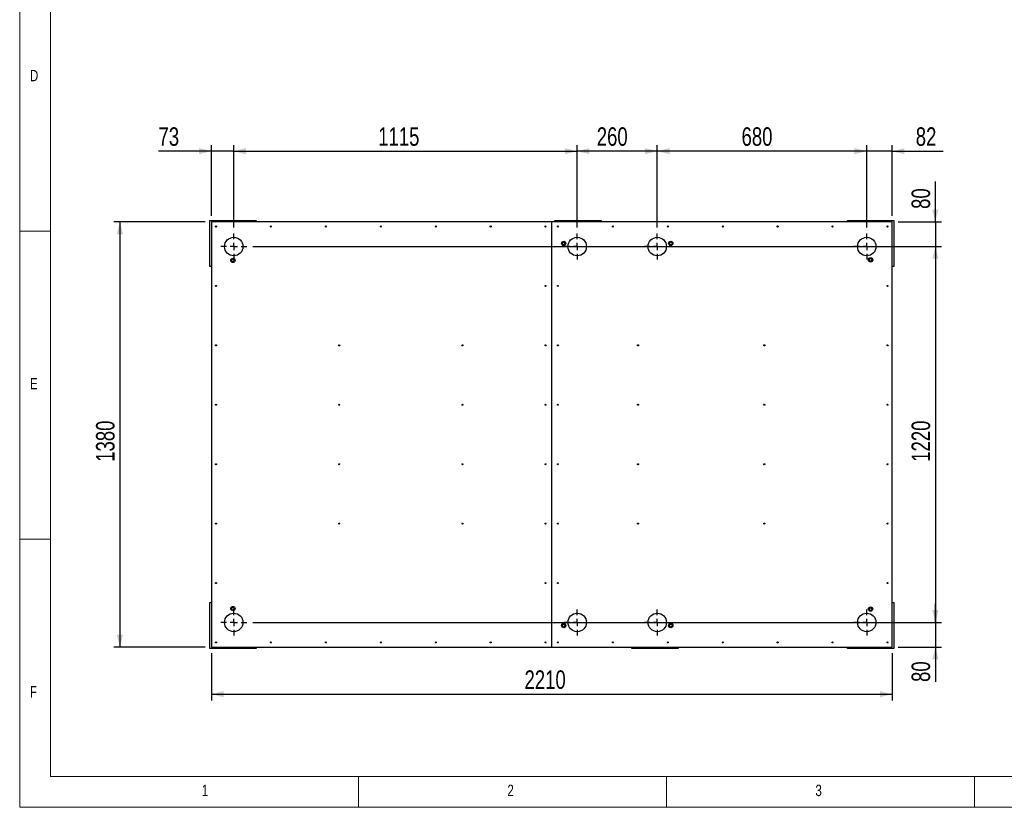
# Model space of a CAD drawing. Header units: millimetres. Extents: x 5 to 415, y 5 to 292.
# Tile 1 of 49: x 5 to 165, y 5 to 133. Entities that reach past the tile are written whole.
import ezdxf

# ---------------------------------------------------------------- set-up
doc = ezdxf.new("R2010")
doc.units = ezdxf.units.MM
doc.linetypes.add('CENTERX2', pattern=[20.32, 12.7, -2.54, 2.54, -2.54])
for name, color, linetype in [('COTES', 1, 'Continuous'), ('NOTES', 6, 'Continuous'), ('TRAIT-MIXTES', 3, 'CENTERX2')]:
    doc.layers.add(name, color=color, linetype=linetype)
doc.layers.add('TRAIT-FORT', color=4, linetype='Continuous', lineweight=25)
doc.styles.add('SLDTEXTSTYLE0', font='TXT', dxfattribs={"width": 0.75})
doc.dimstyles.new('SLDDIMSTYLE0', dxfattribs={"dimtxt": 3, "dimasz": 2, "dimexe": 0, "dimexo": 0.0625, "dimgap": 0.75, "dimtad": 1, "dimdec": 0, "dimlfac": 20, "dimrnd": 1e-09, "dimzin": 12, "dimdsep": 46, "dimtxsty": 'SLDTEXTSTYLE0', "dimsah": 1, "dimcen": 0.09, "dimadec": 0, "dimazin": 3, "dimtfac": 1, "dimtdec": 0, "dimtofl": 0, "dimtmove": 0, "dimatfit": 3, "dimfxl": 1, "dimfrac": 2, "dimtolj": 1, "dimtzin": 12, "dimarcsym": 0})
doc.dimstyles.new('SLDDIMSTYLE1', dxfattribs={"dimtxt": 3, "dimasz": 2, "dimexe": 0, "dimexo": 0.0625, "dimgap": 0.75, "dimtad": 1, "dimdec": 0, "dimlfac": 20, "dimrnd": 1e-09, "dimzin": 12, "dimdsep": 46, "dimtxsty": 'SLDTEXTSTYLE0', "dimsah": 1, "dimcen": 0.09, "dimadec": 0, "dimazin": 3, "dimtfac": 1, "dimtdec": 0, "dimtmove": 0, "dimatfit": 0, "dimfxl": 1, "dimfrac": 2, "dimtolj": 1, "dimtzin": 12, "dimarcsym": 0})

# ---------------------------------------------------------------- blocks, each defined once
blk = doc.blocks.new('_D')
at = {"layer": 'COTES', "color": 1, "transparency": 16777216}
for p, q in [((35.12, 100), (20.26, 100)), ((21.26, 100), (21.26, 31)), ((35.12, 31), (20.26, 31))]:
    blk.add_line(p, q, dxfattribs=at)
for points in [[(21.26, 100), (20.76, 98), (21.76, 98)], [(21.26, 31), (21.76, 33), (20.76, 33)]]:
    blk.add_solid(points, dxfattribs=at)
at = {"layer": 'COTES', "color": 1, "transparency": 16777216, "insert": (17.39, 61.06), "char_height": 3, "attachment_point": 1, "rotation": 90, "style": 'SLDTEXTSTYLE0'}
blk.add_mtext('1380', dxfattribs=at)
blk = doc.blocks.new('_D_1')
at = {"layer": 'COTES', "color": 1, "transparency": 16777216}
for p, q in [((42.84, 96), (154.64, 96)), ((153.64, 96), (153.64, 35)), ((42.84, 35), (154.64, 35))]:
    blk.add_line(p, q, dxfattribs=at)
for points in [[(153.64, 96), (153.14, 94), (154.14, 94)], [(153.64, 35), (154.14, 37), (153.14, 37)]]:
    blk.add_solid(points, dxfattribs=at)
at = {"layer": 'COTES', "color": 1, "transparency": 16777216, "insert": (149.77, 61.06), "char_height": 3, "attachment_point": 1, "rotation": 90, "style": 'SLDTEXTSTYLE0'}
blk.add_mtext('1220', dxfattribs=at)
blk = doc.blocks.new('_D_2')
at = {"layer": 'COTES', "color": 1, "transparency": 16777216}
for p, q in [((39.74, 99.1), (39.74, 112.47)), ((95.49, 99.1), (95.49, 112.47)), ((39.74, 111.47), (95.49, 111.47))]:
    blk.add_line(p, q, dxfattribs=at)
for points in [[(39.74, 111.47), (41.74, 110.97), (41.74, 111.97)], [(95.49, 111.47), (93.49, 111.97), (93.49, 110.97)]]:
    blk.add_solid(points, dxfattribs=at)
at = {"layer": 'COTES', "color": 1, "transparency": 16777216, "insert": (63.19, 115.34), "char_height": 3, "attachment_point": 1, "style": 'SLDTEXTSTYLE0'}
blk.add_mtext('1115', dxfattribs=at)
blk = doc.blocks.new('_D_3')
at = {"layer": 'COTES', "color": 1, "transparency": 16777216}
for p, q in [((95.49, 99.1), (95.49, 112.47)), ((108.49, 99.1), (108.49, 112.47)), ((108.49, 111.47), (95.49, 111.47))]:
    blk.add_line(p, q, dxfattribs=at)
for points in [[(95.49, 111.47), (97.49, 110.97), (97.49, 111.97)], [(108.49, 111.47), (106.49, 111.97), (106.49, 110.97)]]:
    blk.add_solid(points, dxfattribs=at)
at = {"layer": 'COTES', "color": 1, "transparency": 16777216, "insert": (98.67, 115.34), "char_height": 3, "attachment_point": 1, "style": 'SLDTEXTSTYLE0'}
blk.add_mtext('260', dxfattribs=at)
blk = doc.blocks.new('_D_4')
at = {"layer": 'COTES', "color": 1, "transparency": 16777216}
for p, q in [((108.49, 99.1), (108.49, 112.47)), ((142.49, 99.1), (142.49, 112.47)), ((142.49, 111.47), (108.49, 111.47))]:
    blk.add_line(p, q, dxfattribs=at)
for points in [[(108.49, 111.47), (110.49, 110.97), (110.49, 111.97)], [(142.49, 111.47), (140.49, 111.97), (140.49, 110.97)]]:
    blk.add_solid(points, dxfattribs=at)
at = {"layer": 'COTES', "color": 1, "transparency": 16777216, "insert": (122.17, 115.34), "char_height": 3, "attachment_point": 1, "style": 'SLDTEXTSTYLE0'}
blk.add_mtext('680', dxfattribs=at)
blk = doc.blocks.new('_D_5')
at = {"layer": 'COTES', "color": 1, "transparency": 16777216}
for p, q in [((36.12, 101), (36.12, 112.47)), ((39.74, 99.1), (39.74, 112.47)), ((36.12, 111.47), (27.53, 111.47)), ((39.74, 111.47), (36.12, 111.47)), ((39.74, 111.47), (42.74, 111.47))]:
    blk.add_line(p, q, dxfattribs=at)
for points in [[(36.12, 111.47), (34.12, 111.97), (34.12, 110.97)], [(39.74, 111.47), (41.74, 110.97), (41.74, 111.97)]]:
    blk.add_solid(points, dxfattribs=at)
at = {"layer": 'COTES', "color": 1, "transparency": 16777216, "insert": (27.53, 115.34), "char_height": 3, "attachment_point": 1, "style": 'SLDTEXTSTYLE0'}
blk.add_mtext('73', dxfattribs=at)
blk = doc.blocks.new('_D_6')
at = {"layer": 'COTES', "color": 1, "transparency": 16777216}
for p, q in [((153.64, 100), (153.64, 106.54)), ((147.62, 100), (154.64, 100)), ((153.64, 100), (153.64, 96)), ((145.59, 96), (154.64, 96)), ((153.64, 96), (153.64, 93))]:
    blk.add_line(p, q, dxfattribs=at)
for points in [[(153.64, 100), (154.14, 102), (153.14, 102)], [(153.64, 96), (153.14, 94), (154.14, 94)]]:
    blk.add_solid(points, dxfattribs=at)
at = {"layer": 'COTES', "color": 1, "transparency": 16777216, "insert": (149.77, 102.1), "char_height": 3, "attachment_point": 1, "rotation": 90, "style": 'SLDTEXTSTYLE0'}
blk.add_mtext('80', dxfattribs=at)
blk = doc.blocks.new('_D_7')
at = {"layer": 'COTES', "color": 1, "transparency": 16777216}
for p, q in [((153.64, 35), (153.64, 38)), ((145.59, 35), (154.64, 35)), ((153.64, 35), (153.64, 31)), ((147.62, 31), (154.64, 31)), ((153.64, 31), (153.64, 25.34))]:
    blk.add_line(p, q, dxfattribs=at)
for points in [[(153.64, 35), (154.14, 37), (153.14, 37)], [(153.64, 31), (153.14, 29), (154.14, 29)]]:
    blk.add_solid(points, dxfattribs=at)
at = {"layer": 'COTES', "color": 1, "transparency": 16777216, "insert": (149.77, 25.34), "char_height": 3, "attachment_point": 1, "rotation": 90, "style": 'SLDTEXTSTYLE0'}
blk.add_mtext('80', dxfattribs=at)
blk = doc.blocks.new('_D_8')
at = {"layer": 'COTES', "color": 1, "transparency": 16777216}
for p, q in [((142.49, 99.1), (142.49, 112.47)), ((146.62, 101), (146.62, 112.47)), ((142.49, 111.47), (139.49, 111.47)), ((146.62, 111.47), (142.49, 111.47)), ((146.62, 111.47), (154.88, 111.47))]:
    blk.add_line(p, q, dxfattribs=at)
for points in [[(142.49, 111.47), (140.49, 111.97), (140.49, 110.97)], [(146.62, 111.47), (148.62, 110.97), (148.62, 111.97)]]:
    blk.add_solid(points, dxfattribs=at)
at = {"layer": 'COTES', "color": 1, "transparency": 16777216, "insert": (150.45, 115.34), "char_height": 3, "attachment_point": 1, "style": 'SLDTEXTSTYLE0'}
blk.add_mtext('82', dxfattribs=at)
blk = doc.blocks.new('_D_9')
at = {"layer": 'COTES', "color": 1, "transparency": 16777216}
for p, q in [((36.12, 30), (36.12, 22.35)), ((146.62, 30), (146.62, 22.35)), ((36.12, 23.35), (146.62, 23.35))]:
    blk.add_line(p, q, dxfattribs=at)
for points in [[(36.12, 23.35), (38.12, 22.85), (38.12, 23.85)], [(146.62, 23.35), (144.62, 23.85), (144.62, 22.85)]]:
    blk.add_solid(points, dxfattribs=at)
at = {"layer": 'COTES', "color": 1, "transparency": 16777216, "insert": (86.94, 27.22), "char_height": 3, "attachment_point": 1, "style": 'SLDTEXTSTYLE0'}
blk.add_mtext('2210', dxfattribs=at)
blk = doc.blocks.new('SW_CENTERMARKSYMBOL_0')
at = {"layer": 'TRAIT-MIXTES', "color": 0}
for p, q in [((0, 1.2), (0, 2.1)), ((-1.2, 0), (-2.1, 0)), ((0, 0), (-0.6, 0)), ((0, 0), (0, 0.6)), ((0, 0), (0, -0.6)), ((0, 0), (0.6, 0)), ((1.2, 0), (2.1, 0)), ((0, -1.2), (0, -2.1))]:
    blk.add_line(p, q, dxfattribs=at)
blk = doc.blocks.new('SW_CENTERMARKSYMBOL_1')
at = {"layer": 'TRAIT-MIXTES', "color": 0}
for p, q in [((0, 1.2), (0, 2.1)), ((-1.2, 0), (-2.1, 0)), ((0, 0), (-0.6, 0)), ((0, 0), (0, 0.6)), ((0, 0), (0, -0.6)), ((0, 0), (0.6, 0)), ((1.2, 0), (2.1, 0)), ((0, -1.2), (0, -2.1))]:
    blk.add_line(p, q, dxfattribs=at)
blk = doc.blocks.new('SW_CENTERMARKSYMBOL_2')
at = {"layer": 'TRAIT-MIXTES', "color": 0}
for p, q in [((0, 1.2), (0, 2.1)), ((-1.2, 0), (-2.1, 0)), ((0, 0), (-0.6, 0)), ((0, 0), (0, 0.6)), ((0, 0), (0, -0.6)), ((0, 0), (0.6, 0)), ((1.2, 0), (2.1, 0)), ((0, -1.2), (0, -2.1))]:
    blk.add_line(p, q, dxfattribs=at)
blk = doc.blocks.new('SW_CENTERMARKSYMBOL_3')
at = {"layer": 'TRAIT-MIXTES', "color": 0}
for p, q in [((0, 1.2), (0, 2.1)), ((-1.2, 0), (-2.1, 0)), ((0, 0), (-0.6, 0)), ((0, 0), (0, 0.6)), ((0, 0), (0, -0.6)), ((0, 0), (0.6, 0)), ((1.2, 0), (2.1, 0)), ((0, -1.2), (0, -2.1))]:
    blk.add_line(p, q, dxfattribs=at)
blk = doc.blocks.new('SW_CENTERMARKSYMBOL_4')
at = {"layer": 'TRAIT-MIXTES', "color": 0}
for p, q in [((0, 1.2), (0, 2.1)), ((-1.2, 0), (-2.1, 0)), ((0, 0), (-0.6, 0)), ((0, 0), (0, 0.6)), ((0, 0), (0, -0.6)), ((0, 0), (0.6, 0)), ((1.2, 0), (2.1, 0)), ((0, -1.2), (0, -2.1))]:
    blk.add_line(p, q, dxfattribs=at)
blk = doc.blocks.new('SW_CENTERMARKSYMBOL_5')
at = {"layer": 'TRAIT-MIXTES', "color": 0}
for p, q in [((0, 1.2), (0, 2.1)), ((-1.2, 0), (-2.1, 0)), ((0, 0), (-0.6, 0)), ((0, 0), (0, 0.6)), ((0, 0), (0, -0.6)), ((0, 0), (0.6, 0)), ((1.2, 0), (2.1, 0)), ((0, -1.2), (0, -2.1))]:
    blk.add_line(p, q, dxfattribs=at)
blk = doc.blocks.new('SW_CENTERMARKSYMBOL_6')
at = {"layer": 'TRAIT-MIXTES', "color": 0}
for p, q in [((0, 1.2), (0, 2.1)), ((-1.2, 0), (-2.1, 0)), ((0, 0), (-0.6, 0)), ((0, 0), (0, 0.6)), ((0, 0), (0, -0.6)), ((0, 0), (0.6, 0)), ((1.2, 0), (2.1, 0)), ((0, -1.2), (0, -2.1))]:
    blk.add_line(p, q, dxfattribs=at)
blk = doc.blocks.new('SW_CENTERMARKSYMBOL_7')
at = {"layer": 'TRAIT-MIXTES', "color": 0}
for p, q in [((0, 1.2), (0, 2.1)), ((-1.2, 0), (-2.1, 0)), ((0, 0), (-0.6, 0)), ((0, 0), (0, 0.6)), ((0, 0), (0, -0.6)), ((0, 0), (0.6, 0)), ((1.2, 0), (2.1, 0)), ((0, -1.2), (0, -2.1))]:
    blk.add_line(p, q, dxfattribs=at)

msp = doc.modelspace()

# ---------------------------------------------------------------- linework, layer by layer
at = {"color": 7, "linetype": 'Continuous', "lineweight": 18}
for p, q in [((5, 292), (5, 5)), ((10, 287), (10, 10)), ((5, 98.5), (10, 98.5)), ((10, 48.5), (5, 48.5)), ((10, 10), (410, 10)), ((60, 5), (60, 10)), ((110, 10), (110, 5)), ((160, 5), (160, 10)), ((5, 5), (415, 5))]:
    msp.add_line(p, q, dxfattribs=at)
at = {"layer": 'TRAIT-FORT', "color": 4, "linetype": 'Continuous', "lineweight": 25}
for p, q in [((35.869, 92.747), (35.869, 100.247)), ((35.869, 100.247), (43.369, 100.247)), ((36.119, 99.997), (36.119, 30.997)), ((91.368, 99.997), (36.119, 99.997)), ((43.369, 100.247), (43.369, 99.997)), ((91.369, 99.997), (91.368, 99.997)), ((91.368, 30.997), (91.368, 99.997)), ((146.619, 99.997), (91.369, 99.997)), ((91.369, 30.997), (91.369, 99.997)), ((91.869, 99.997), (91.869, 100.247)), ((91.869, 100.247), (99.369, 100.247)), ((99.369, 100.247), (99.369, 99.997)), ((139.369, 99.997), (139.369, 100.247)), ((139.369, 100.247), (146.869, 100.247)), ((146.619, 30.997), (146.619, 99.997)), ((146.869, 100.247), (146.869, 92.747)), ((36.119, 92.747), (35.869, 92.747)), ((146.869, 92.747), (146.619, 92.747)), ((35.869, 30.747), (35.869, 38.247)), ((35.869, 38.247), (36.119, 38.247)), ((146.619, 38.247), (146.869, 38.247)), ((146.869, 38.247), (146.869, 30.747)), ((43.369, 30.747), (35.869, 30.747)), ((36.119, 30.997), (91.368, 30.997)), ((43.369, 30.997), (43.369, 30.747)), ((91.368, 30.997), (91.369, 30.997)), ((91.369, 30.997), (146.619, 30.997)), ((104.369, 30.747), (104.369, 30.997)), ((111.869, 30.747), (104.369, 30.747)), ((111.869, 30.997), (111.869, 30.747)), ((139.369, 30.747), (139.369, 30.997)), ((146.869, 30.747), (139.369, 30.747))]:
    msp.add_line(p, q, dxfattribs=at)
for centre, radius in [((36.869, 99.247), 0.085), ((45.785, 99.247), 0.085), ((54.702, 99.247), 0.085), ((63.618, 99.247), 0.085), ((72.535, 99.247), 0.085), ((81.451, 99.247), 0.085), ((90.368, 99.247), 0.085), ((92.368, 99.247), 0.085), ((101.285, 99.247), 0.085), ((110.202, 99.247), 0.085), ((119.118, 99.247), 0.085), ((128.035, 99.247), 0.085), ((136.952, 99.247), 0.085), ((145.869, 99.247), 0.085), ((39.744, 95.997), 1.5), ((95.494, 95.997), 1.5), ((108.494, 95.997), 1.5), ((142.494, 95.997), 1.5), ((93.3, 96.497), 0.35), ((93.3, 96.497), 0.213), ((110.687, 96.497), 0.35), ((110.687, 96.497), 0.213), ((39.619, 93.75), 0.35), ((39.619, 93.75), 0.213), ((143.119, 93.835), 0.35), ((143.119, 93.835), 0.213), ((36.869, 89.604), 0.085), ((90.368, 89.604), 0.085), ((92.368, 89.604), 0.085), ((145.869, 89.604), 0.085), ((36.869, 79.961), 0.085), ((56.869, 79.961), 0.085), ((76.869, 79.961), 0.085), ((90.368, 79.961), 0.085), ((92.368, 79.961), 0.085), ((105.369, 79.961), 0.085), ((125.869, 79.961), 0.085), ((145.869, 79.961), 0.085), ((36.869, 70.318), 0.085), ((56.869, 70.318), 0.085), ((76.869, 70.318), 0.085), ((90.368, 70.318), 0.085), ((92.368, 70.318), 0.085), ((105.369, 70.318), 0.085), ((125.869, 70.318), 0.085), ((145.869, 70.318), 0.085), ((36.869, 60.675), 0.085), ((56.869, 60.675), 0.085), ((76.869, 60.675), 0.085), ((90.368, 60.675), 0.085), ((92.368, 60.675), 0.085), ((105.369, 60.675), 0.085), ((125.869, 60.675), 0.085), ((145.869, 60.675), 0.085), ((36.869, 51.033), 0.085), ((56.869, 51.033), 0.085), ((76.869, 51.033), 0.085), ((90.368, 51.033), 0.085), ((92.368, 51.033), 0.085), ((105.369, 51.033), 0.085), ((125.869, 51.033), 0.085), ((145.869, 51.033), 0.085), ((36.869, 41.39), 0.085), ((90.368, 41.39), 0.085), ((92.368, 41.39), 0.085), ((145.869, 41.39), 0.085), ((39.619, 37.243), 0.35), ((39.619, 37.243), 0.213), ((143.119, 37.158), 0.35), ((143.119, 37.158), 0.213), ((39.744, 34.997), 1.5), ((95.494, 34.997), 1.5), ((108.494, 34.997), 1.5), ((142.494, 34.997), 1.5), ((93.3, 34.497), 0.35), ((93.3, 34.497), 0.213), ((110.687, 34.497), 0.35), ((110.687, 34.497), 0.213), ((36.869, 31.747), 0.085), ((45.785, 31.747), 0.085), ((54.702, 31.747), 0.085), ((63.618, 31.747), 0.085), ((72.535, 31.747), 0.085), ((81.451, 31.747), 0.085), ((90.368, 31.747), 0.085), ((92.368, 31.747), 0.085), ((101.285, 31.747), 0.085), ((110.202, 31.747), 0.085), ((119.118, 31.747), 0.085), ((128.035, 31.747), 0.085), ((136.952, 31.747), 0.085), ((145.869, 31.747), 0.085)]:
    msp.add_circle(centre, radius, dxfattribs=at)

# ---------------------------------------------------------------- block references
at = {"layer": 'TRAIT-MIXTES', "color": 3}
for name, p in [('SW_CENTERMARKSYMBOL_0', (39.744, 95.997)), ('SW_CENTERMARKSYMBOL_7', (95.494, 95.997)), ('SW_CENTERMARKSYMBOL_6', (108.494, 95.997)), ('SW_CENTERMARKSYMBOL_5', (142.494, 95.997)), ('SW_CENTERMARKSYMBOL_1', (39.744, 34.997)), ('SW_CENTERMARKSYMBOL_2', (95.494, 34.997)), ('SW_CENTERMARKSYMBOL_3', (108.494, 34.997)), ('SW_CENTERMARKSYMBOL_4', (142.494, 34.997))]:
    msp.add_blockref(name, p, dxfattribs=at)

# ---------------------------------------------------------------- texts
at = {"layer": 'NOTES', "color": 211, "char_height": 1.852, "attachment_point": 1, "style": 'SLDTEXTSTYLE0'}
for s, insert in [('D', (6.667, 124.668)), ('E', (6.667, 74.668)), ('F', (6.667, 24.668)), ('1', (34.583, 8.668)), ('2', (84.167, 8.668)), ('3', (134.167, 8.668))]:
    msp.add_mtext(s, dxfattribs=dict(at, insert=insert))

# ---------------------------------------------------------------- dimensions: what is measured, and where the dimension line sits
at = {"layer": 'COTES', "color": 1}
for base, p1, p2, angle, dimstyle, picture, middle in [((36.118559, 111.469974), (39.743564, 98.096893), (36.118559, 99.996896), 0, 'SLDDIMSTYLE1', '_D_5', (29.747514, 111.469974)), ((142.493564, 111.469974), (146.618559, 99.996896), (142.493564, 98.096893), 0, 'SLDDIMSTYLE1', '_D_8', (152.661739, 111.469974)), ((153.635, 95.997), (146.619, 99.997), (144.594, 95.997), 90, 'SLDDIMSTYLE1', '_D_6', (153.635, 104.32)), ((21.26, 30.997), (36.119, 99.997), (36.119, 30.997), 90, 'SLDDIMSTYLE0', '_D', (21.26, 65.497)), ((153.635, 34.997), (41.844, 95.997), (41.844, 34.997), 90, 'SLDDIMSTYLE0', '_D_1', (153.635, 65.497)), ((153.635, 30.997), (144.594, 34.997), (146.619, 30.997), 90, 'SLDDIMSTYLE1', '_D_7', (153.635, 27.557))]:
    dim = msp.add_linear_dim(base=base, p1=p1, p2=p2, angle=angle, dimstyle=dimstyle, dxfattribs=at)
    dim.commit()
    dim.dimension.update_dxf_attribs({"geometry": picture, "text_midpoint": middle, "dimtype": 160})
for base, p1, p2, dimstyle, picture, middle in [((95.494, 111.47), (39.744, 98.097), (95.494, 98.097), 'SLDDIMSTYLE0', '_D_2', (67.619, 111.47)), ((95.494, 111.47), (108.494, 98.097), (95.494, 98.097), 'SLDDIMSTYLE1', '_D_3', (101.994, 111.47)), ((108.494, 111.47), (142.494, 98.097), (108.494, 98.097), 'SLDDIMSTYLE0', '_D_4', (125.494, 111.47)), ((146.619, 23.354), (36.119, 30.997), (146.619, 30.997), 'SLDDIMSTYLE0', '_D_9', (91.369, 23.354))]:
    dim = msp.add_linear_dim(base=base, p1=p1, p2=p2, dimstyle=dimstyle, dxfattribs=at)
    dim.commit()
    dim.dimension.update_dxf_attribs({"geometry": picture, "text_midpoint": middle, "dimtype": 160})

doc.saveas('drawing.dxf')
